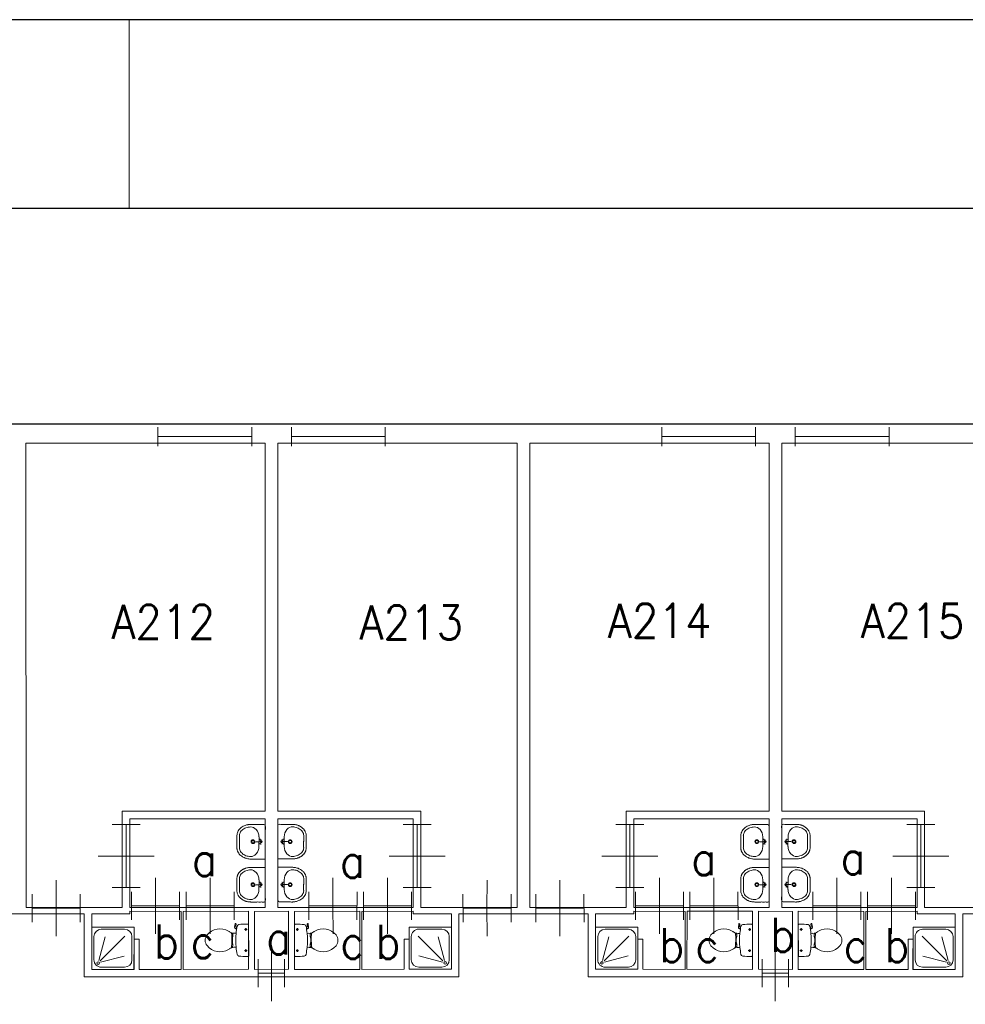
# Model space of a CAD drawing. Header units: metres. Extents: x 150867 to 150993, y 450406 to 450495.
# Tile 23 of 28: x 150928 to 150943, y 450479 to 450495. Entities that reach past the tile are written whole.
import ezdxf
from ezdxf.enums import TextEntityAlignment as Align

# ---------------------------------------------------------------- set-up
doc = ezdxf.new("R2010")
doc.units = ezdxf.units.M
doc.header["$MEASUREMENT"] = 0
for name, color, linetype, lineweight in [('BINNENMUUR', 7, 'Continuous', 0), ('BOUWKUNDE', 7, 'Continuous', 0), ('BUITENMUUR', 7, 'Continuous', 0), ('KADER', 7, 'Continuous', 0), ('LABEL', 7, 'Continuous', 0), ('SANITAIR', 7, 'Continuous', 0)]:
    doc.layers.add(name, color=color, linetype=linetype, lineweight=lineweight)
doc.styles.add('Style-STANDARD', font='STANDARD.shx')

# ---------------------------------------------------------------- blocks, each defined once
blk = doc.blocks.new('202_108')
at = {"layer": 'BOUWKUNDE', "color": 7, "linetype": 'Continuous', "lineweight": 0}
for p, q in [((0.187, 0), (0.187, 0.4)), ((-0.001, -0.2), (0, 0.2)), ((0.375, -0.201), (0.375, 0.2)), ((0, 0), (0.375, 0)), ((0.187, -0.4), (0.187, 0))]:
    blk.add_line(p, q, dxfattribs=at)
at = {"layer": 'KADER', "color": 7, "linetype": 'Continuous', "lineweight": 0, "extrusion": (0, 0, -1), "style": 'Style-STANDARD', "flags": 1}
for tag in ['soort', 'type']:
    blk.add_attdef(tag, (0, 0), '', height=0.324, rotation=108.1921, dxfattribs=at)
blk = doc.blocks.new('223_1')
at = {"layer": 'SANITAIR', "color": 7, "linetype": 'Continuous', "lineweight": 0}
for p, q in [((0.224, 0.951), (0.775, 0.949)), ((0.049, 0.225), (0.049, 0.775)), ((0.166, 0.209), (0.315, 0.77)), ((0.784, 0.784), (0.199, 0.199)), ((0.949, 0.775), (0.949, 0.225)), ((0.207, 0.166), (0.769, 0.315)), ((0.775, 0.049), (0.225, 0.049))]:
    blk.add_line(p, q, dxfattribs=at)
at = {"layer": 'SANITAIR', "color": 7, "linetype": 'Continuous', "lineweight": 0, "extrusion": (0, 0, -1), "flags": 128}
blk.add_lwpolyline([(0, 1), (0, 0), (-1, 0), (-0.999, 1)], close=True, dxfattribs=at)
at = {"layer": 'SANITAIR', "color": 7, "linetype": 'Continuous', "lineweight": 0, "extrusion": (0, 0, -1)}
blk.add_circle((-0.15, 0.15), 0.0315, dxfattribs=at)
for centre, start, end in [((-0.225, 0.775), 0.0001, 90.0001), ((-0.775, 0.775), 90.0001, 180.0001), ((-0.225, 0.225), 270.0001, 0.0001), ((-0.775, 0.225), 180.0001, 270.0001)]:
    blk.add_arc(centre, 0.175, start, end, dxfattribs=at)
blk = doc.blocks.new('202_109')
at = {"layer": 'BOUWKUNDE', "color": 7, "linetype": 'Continuous', "lineweight": 0}
for p, q in [((0.343, 0), (0.343, 0.4)), ((-0.001, -0.2), (0, 0.2)), ((0.686, -0.2), (0.686, 0.2)), ((0, 0), (0.687, 0)), ((0.343, -0.4), (0.343, 0))]:
    blk.add_line(p, q, dxfattribs=at)
at = {"layer": 'KADER', "color": 7, "linetype": 'Continuous', "lineweight": 0, "extrusion": (0, 0, -1), "style": 'Style-STANDARD', "flags": 1}
for tag in ['soort', 'type']:
    blk.add_attdef(tag, (0, 0), '', height=0.324, rotation=288.1925, dxfattribs=at)
blk = doc.blocks.new('202_110')
at = {"layer": 'BOUWKUNDE', "color": 7, "linetype": 'Continuous', "lineweight": 0}
for p, q in [((0.45, 0), (0.45, 0.4)), ((0, -0.2), (0, 0.2)), ((0.899, -0.2), (0.9, 0.2)), ((0, 0), (0.9, 0)), ((0.45, -0.4), (0.45, 0))]:
    blk.add_line(p, q, dxfattribs=at)
at = {"layer": 'KADER', "color": 7, "linetype": 'Continuous', "lineweight": 0, "extrusion": (0, 0, -1), "style": 'Style-STANDARD', "flags": 1}
for tag in ['type', 'soort']:
    blk.add_attdef(tag, (0, 0), '', height=0.324, rotation=198.1924, dxfattribs=at)
blk = doc.blocks.new('202_111')
at = {"layer": 'BOUWKUNDE', "color": 7, "linetype": 'Continuous', "lineweight": 0}
for p, q in [((0.343, 0), (0.343, 0.4)), ((-0.001, -0.2), (0, 0.2)), ((0.686, -0.201), (0.686, 0.2)), ((0, 0), (0.687, -0.001)), ((0.343, -0.401), (0.343, 0))]:
    blk.add_line(p, q, dxfattribs=at)
at = {"layer": 'KADER', "color": 7, "linetype": 'Continuous', "lineweight": 0, "extrusion": (0, 0, -1), "style": 'Style-STANDARD', "flags": 1}
for tag in ['soort', 'type']:
    blk.add_attdef(tag, (0, 0), '', height=0.324, rotation=288.1925, dxfattribs=at)
blk = doc.blocks.new('202_112')
at = {"layer": 'BOUWKUNDE', "color": 7, "linetype": 'Continuous', "lineweight": 0}
for p, q in [((0.343, 0), (0.344, 0.4)), ((0, -0.2), (0, 0.2)), ((0.687, -0.2), (0.687, 0.2)), ((0, 0), (0.687, 0)), ((0.344, -0.4), (0.343, 0))]:
    blk.add_line(p, q, dxfattribs=at)
at = {"layer": 'KADER', "color": 7, "linetype": 'Continuous', "lineweight": 0, "extrusion": (0, 0, -1), "style": 'Style-STANDARD', "flags": 1}
for tag in ['soort', 'type']:
    blk.add_attdef(tag, (0, 0), '', height=0.324, rotation=288.1925, dxfattribs=at)
blk = doc.blocks.new('WASTB')
at = {"layer": 'SANITAIR', "color": 7, "linetype": 'Continuous', "lineweight": 0}
for p, q in [((-9.9, 7.9), (-10, -7.9)), ((-6.3, 3.7), (-8.8, 2.9)), ((-6.5, 0), (-8.2, 4.5)), ((-6.5, 0), (-15.2, 0)), ((-6.3, -3.7), (-8.9, -2.9)), ((-6.5, 0), (-8.2, -4.5))]:
    blk.add_line(p, q, dxfattribs=at)
for centre, radius in [((-19.5, 0), 3), ((-19.5, 0), 2), ((-6.5, 0), 1.75)]:
    blk.add_circle(centre, radius, dxfattribs=at)
blk.add_ellipse((-21, 9.6), major_axis=(4, -13.6), ratio=0.751905, start_param=1.224555, end_param=2.997882, dxfattribs=at)
at = {"layer": 'SANITAIR', "color": 7, "linetype": 'Continuous', "lineweight": 0, "extrusion": (0, 0, -1)}
blk.add_ellipse((-21, -9.6), major_axis=(4, 13.6), ratio=0.751905, start_param=1.224555, end_param=2.997882, dxfattribs=at)
at = {"layer": 'SANITAIR', "color": 7, "linetype": 'Continuous', "lineweight": 0}
for points, weights, knots in [([(0.1, 27.5), (-11.7, 27.5), (-23.4, 27.5), (-23.5, 27.5), (-23.5, 27.5), (-45.5, 27), (-45, 9.1), (-45, 0), (-45, -9.1), (-45.5, -27), (-23.5, -27.5), (-11.8, -27.5), (0, -27.5), (0.1, 0), (0.1, 27.5)], [1, 1, 1, 1, 1, 0.707108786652, 1, 1, 1, 0.707108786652, 1, 1, 1, 1, 1], [0, 0, 0, 0.142857, 0.142857, 0.285714, 0.285714, 0.428571, 0.428571, 0.571429, 0.571429, 0.714286, 0.714286, 0.857143, 0.857143, 1, 1, 1]), ([(-23.4, -23.5), (-41.4, -23.1), (-41, -9.2), (-41, -9.2), (-41, -9.1), (-41, 0), (-40.9, 9.1), (-41, 9.2), (-41, 9.2), (-41.4, 23.1), (-23.4, 23.5)], [1, 0.707108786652, 1, 1, 1, 1, 1, 1, 1, 0.707108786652, 1], [0, 0, 0, 0.2, 0.2, 0.4, 0.4, 0.6, 0.6, 0.8, 0.8, 1, 1, 1])]:
    blk.add_rational_spline(points, weights, degree=2, knots=knots, dxfattribs=at)
blk = doc.blocks.new('221')
at = {"layer": 'SANITAIR', "color": 7, "linetype": 'Continuous', "lineweight": 0, "xscale": 0.00999781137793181, "yscale": 0.00999781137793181, "zscale": 0.00999781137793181, "rotation": 90.0002668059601}
blk.add_blockref('WASTB', (0, 0), dxfattribs=at)
blk = doc.blocks.new('WASTB_1')
at = {"layer": 'SANITAIR', "color": 7, "linetype": 'Continuous', "lineweight": 0}
for p, q in [((-6.5, 0), (-15.2, 0)), ((-10, 7.9), (-9.9, -7.9)), ((-6.3, 3.7), (-8.9, 2.9)), ((-6.5, 0), (-8.2, 4.5)), ((-6.5, 0), (-8.2, -4.5)), ((-6.3, -3.7), (-8.8, -2.9))]:
    blk.add_line(p, q, dxfattribs=at)
at = {"layer": 'SANITAIR', "color": 7, "linetype": 'Continuous', "lineweight": 0, "extrusion": (0, 0, -1)}
for centre, radius in [((19.5, 0), 3), ((19.5, 0), 2), ((6.5, 0), 1.75)]:
    blk.add_circle(centre, radius, dxfattribs=at)
at = {"layer": 'SANITAIR', "color": 7, "linetype": 'Continuous', "lineweight": 0}
blk.add_ellipse((-21, 9.6), major_axis=(4, -13.6), ratio=0.751905, start_param=1.224555, end_param=2.997882, dxfattribs=at)
at = {"layer": 'SANITAIR', "color": 7, "linetype": 'Continuous', "lineweight": 0, "extrusion": (0, 0, -1)}
blk.add_ellipse((-21, -9.6), major_axis=(4, 13.6), ratio=0.751905, start_param=1.224555, end_param=2.997882, dxfattribs=at)
at = {"layer": 'SANITAIR', "color": 7, "linetype": 'Continuous', "lineweight": 0}
for points, weights, knots in [([(0, 27.5), (-11.7, 27.5), (-23.4, 27.5), (-23.5, 27.5), (-23.5, 27.5), (-45.5, 27), (-45, 9.1), (-45, 0), (-45, -9.1), (-45.5, -27), (-23.5, -27.5), (-23.5, -27.6), (-23.4, -27.6), (-11.7, -27.6), (0.1, -27.5), (0.1, 0), (0, 27.5)], [1, 1, 1, 1, 1, 0.707108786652, 1, 1, 1, 0.707108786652, 1, 1, 1, 1, 1, 1, 1], [0, 0, 0, 0.125, 0.125, 0.25, 0.25, 0.375, 0.375, 0.5, 0.5, 0.625, 0.625, 0.75, 0.75, 0.875, 0.875, 1, 1, 1]), ([(-23.4, -23.5), (-41.4, -23.1), (-41, -9.2), (-41, -9.2), (-40.9, -9.1), (-41, 0), (-41, 9.1), (-41, 9.2), (-41, 9.2), (-41.4, 23.1), (-23.4, 23.5)], [1, 0.707108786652, 1, 1, 1, 1, 1, 1, 1, 0.707108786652, 1], [0, 0, 0, 0.2, 0.2, 0.4, 0.4, 0.6, 0.6, 0.8, 0.8, 1, 1, 1])]:
    blk.add_rational_spline(points, weights, degree=2, knots=knots, dxfattribs=at)
blk = doc.blocks.new('221_1')
at = {"layer": 'SANITAIR', "color": 7, "linetype": 'Continuous', "lineweight": 0, "xscale": 0.00999781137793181, "yscale": 0.00999781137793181, "zscale": 0.00999781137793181, "rotation": 89.9997331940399}
blk.add_blockref('WASTB_1', (0, 0), dxfattribs=at)
blk = doc.blocks.new('TOIL2B_1')
at = {"layer": 'SANITAIR', "color": 7, "linetype": 'Continuous', "lineweight": 0}
for p, q in [((25.5, -0.1), (-24.2, 0)), ((-13.7, -4.5), (-17.8, -4.5)), ((-15.7, -6.7), (-15.6, -2.5)), ((19.9, -4.5), (15.8, -4.5)), ((18, -6.6), (17.9, -2.5)), ((-10.5, -20.1), (-10.5, -23)), ((-9.4, -27.1), (-9.5, -25)), ((-9.5, -25), (-5.1, -25)), ((-6.1, -25), (-6.1, -26.9)), ((-5.1, -25), (-5.1, -26.7)), ((-5.1, -25.5), (-2.9, -25.5)), ((-2.9, -25.5), (-2.9, -26)), ((-2.9, -26), (4.1, -26)), ((4.1, -25.5), (4.1, -26)), ((6.4, -25.5), (4.1, -25.5)), ((6.3, -25), (6.3, -26.6)), ((10.7, -25), (6.3, -25)), ((7.3, -25.1), (7.3, -26.7)), ((10.7, -27), (10.7, -25)), ((11.7, -23), (11.7, -20)), ((18.4, -19.2), (18.9, -20.7)), ((18.7, -20.2), (21.6, -19.7)), ((21.7, -19.7), (21.4, -18.7)), ((26.8, -21.6), (21.6, -22.4)), ((22.8, -20.5), (26.5, -20)), ((27, -20.4), (27.2, -21))]:
    blk.add_line(p, q, dxfattribs=at)
at = {"layer": 'SANITAIR', "color": 7, "linetype": 'Continuous', "lineweight": 0, "extrusion": (0, 0, -1)}
for centre in [(15.7, -4.6), (-17.9, -4.6)]:
    blk.add_circle(centre, 1.2, dxfattribs=at)
at = {"layer": 'SANITAIR', "color": 7, "linetype": 'Continuous', "lineweight": 0}
for centre, radius, start, end in [((-20.8, -2.7), 4.34, 141.7701, 181.0195), ((89.9, -2.8), 115, 180.0003, 186.3312), ((-21, -15.1), 3.4, 186.3312, 259.2907), ((22.4, -15.2), 3.35, 280.7274, 353.6512), ((22.1, -2.7), 4.34, 358.9812, 38.2305), ((-88.6, -2.8), 115, 353.6512, 0.0003), ((0.6, 99.5), 120, 259.2907, 264.6984), ((24.7, -55.4), 45, 146.1574, 148.908), ((-23.4, -23.1), 12.9, 326.1574, 0.0003), ((-9.4, -29.2), 2, 96.9361, 142.5803), ((0.7, 99.2), 119.8, 264.6984, 275.3022), ((1.5, -119.2), 92.6, 84.3008, 96.9361), ((10.5, -29), 2, 37.782, 84.3008), ((0.6, 99.5), 120, 275.3022, 280.7274), ((24.6, -23.1), 12.9, 180.0003, 213.8432), ((-23.5, -55.4), 45, 31.0926, 33.8432), ((21.3, -20), 2.5, 195.9275, 278.4782), ((22.7, -19.6), 1, 191.8889, 277.2241), ((26.6, -20.6), 0.5, 15.7401, 97.2241), ((26.8, -21.2), 0.5, 278.4782, 15.7401), ((8.7, -45.7), 26.3, 148.908, 230.8795), ((-7.4, -45.7), 26.3, 309.1211, 31.0926), ((0.6, -55.6), 13.5, 230.8795, 309.1211)]:
    blk.add_arc(centre, radius, start, end, dxfattribs=at)
blk = doc.blocks.new('220_1')
at = {"layer": 'SANITAIR', "color": 7, "linetype": 'Continuous', "lineweight": 0, "xscale": 0.00999781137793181, "yscale": 0.00999781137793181, "zscale": 0.00999781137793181, "rotation": 359.9997331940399}
blk.add_blockref('TOIL2B_1', (-0.006, 0), dxfattribs=at)
blk = doc.blocks.new('TOIL2B')
at = {"layer": 'SANITAIR', "color": 7, "linetype": 'Continuous', "lineweight": 0}
for p, q in [((25.5, 0), (-24.2, -0.1)), ((-13.7, -4.5), (-17.8, -4.5)), ((-15.6, -6.6), (-15.6, -2.4)), ((19.9, -4.5), (15.8, -4.5)), ((17.9, -6.5), (18, -2.5)), ((-10.5, -20), (-10.4, -23)), ((-9.5, -27.1), (-9.5, -25)), ((-9.5, -25), (-5, -25)), ((-6.1, -25.1), (-6, -26.8)), ((-5, -25), (-5.1, -26.7)), ((-5.1, -25.5), (-2.9, -25.5)), ((-2.9, -25.5), (-2.8, -26)), ((-2.8, -26), (4.1, -26)), ((4.2, -25.5), (4.1, -26)), ((6.4, -25.5), (4.2, -25.5)), ((6.3, -25), (6.3, -26.6)), ((10.7, -25), (6.3, -25)), ((7.4, -25), (7.3, -26.8)), ((10.8, -27), (10.7, -25)), ((11.8, -23), (11.7, -20)), ((18.4, -19.2), (19, -20.6)), ((18.7, -20.2), (21.6, -19.6)), ((21.7, -19.7), (21.4, -18.8)), ((26.8, -21.6), (21.7, -22.4)), ((22.8, -20.5), (26.6, -20)), ((27, -20.4), (27.2, -21.1))]:
    blk.add_line(p, q, dxfattribs=at)
for centre in [(-15.7, -4.6), (18, -4.6)]:
    blk.add_circle(centre, 1.2, dxfattribs=at)
for centre, radius, start, end in [((-20.8, -2.7), 4.34, 141.7695, 181.0188), ((89.9, -2.8), 115, 179.9997, 186.3306), ((-21, -15.1), 3.4, 186.3306, 259.2901), ((22.4, -15.2), 3.35, 280.7268, 353.6505), ((22.1, -2.7), 4.34, 358.9805, 38.2299), ((-88.6, -2.8), 115, 353.6505, 359.9997), ((0.6, 99.5), 120, 259.2901, 264.6978), ((24.8, -55.4), 45, 146.1568, 148.9074), ((-23.4, -23.1), 12.9, 326.1568, 359.9997), ((-9.4, -29.2), 2, 96.9355, 142.5797), ((0.7, 99.2), 119.8, 264.6978, 275.3016), ((1.5, -119.2), 92.6, 84.3002, 96.9355), ((10.5, -29), 2, 37.7814, 84.3002), ((0.6, 99.5), 120, 275.3016, 280.7268), ((24.6, -23.1), 12.9, 179.9997, 213.8426), ((-23.5, -55.4), 45, 31.092, 33.8426), ((21.3, -20), 2.5, 195.9269, 278.4776), ((22.7, -19.5), 1, 191.8883, 277.2235), ((26.6, -20.6), 0.5, 15.7395, 97.2235), ((26.8, -21.2), 0.5, 278.4776, 15.7395), ((8.7, -45.7), 26.3, 148.9074, 230.8789), ((-7.4, -45.7), 26.3, 309.1205, 31.092), ((0.6, -55.6), 13.5, 230.8789, 309.1205)]:
    blk.add_arc(centre, radius, start, end, dxfattribs=at)
blk = doc.blocks.new('220')
at = {"layer": 'SANITAIR', "color": 7, "linetype": 'Continuous', "lineweight": 0, "xscale": 0.00999781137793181, "yscale": 0.00999781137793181, "zscale": 0.00999781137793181, "rotation": 0.0002668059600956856}
blk.add_blockref('TOIL2B', (-0.006, 0), dxfattribs=at)
blk = doc.blocks.new('202_113')
at = {"layer": 'BOUWKUNDE', "color": 7, "linetype": 'Continuous', "lineweight": 0}
for p, q in [((0.343, 0), (0.343, 0.4)), ((0, -0.2), (0, 0.2)), ((0.686, -0.2), (0.687, 0.2)), ((0, 0), (0.687, 0)), ((0.344, -0.4), (0.343, 0))]:
    blk.add_line(p, q, dxfattribs=at)
at = {"layer": 'KADER', "color": 7, "linetype": 'Continuous', "lineweight": 0, "style": 'Style-STANDARD', "flags": 1}
for tag in ['type', 'soort']:
    blk.add_attdef(tag, (0, 0), '', height=0.324, rotation=288.1925, dxfattribs=at)
blk = doc.blocks.new('202_114')
at = {"layer": 'BOUWKUNDE', "color": 7, "linetype": 'Continuous', "lineweight": 0}
for p, q in [((0.343, 0), (0.344, 0.4)), ((0.001, -0.2), (0, 0.2)), ((0.687, -0.2), (0.687, 0.2)), ((0, 0), (0.687, 0)), ((0.344, -0.4), (0.343, 0))]:
    blk.add_line(p, q, dxfattribs=at)
at = {"layer": 'KADER', "color": 7, "linetype": 'Continuous', "lineweight": 0, "style": 'Style-STANDARD', "flags": 1}
for tag in ['type', 'soort']:
    blk.add_attdef(tag, (0, 0), '', height=0.324, rotation=288.1925, dxfattribs=at)
blk = doc.blocks.new('202_115')
at = {"layer": 'BOUWKUNDE', "color": 7, "linetype": 'Continuous', "lineweight": 0}
for p, q in [((0.449, 0), (0.45, 0.4)), ((0, -0.2), (-0.001, 0.2)), ((0.9, -0.2), (0.899, 0.2)), ((0, 0), (0.899, 0)), ((0.449, -0.4), (0.449, 0))]:
    blk.add_line(p, q, dxfattribs=at)
at = {"layer": 'KADER', "color": 7, "linetype": 'Continuous', "lineweight": 0, "style": 'Style-STANDARD', "flags": 1}
for tag in ['soort', 'type']:
    blk.add_attdef(tag, (0, 0), '', height=0.324, rotation=18.1924, dxfattribs=at)
blk = doc.blocks.new('223')
at = {"layer": 'SANITAIR', "color": 7, "linetype": 'Continuous', "lineweight": 0}
for p, q in [((0.225, 0.951), (0.775, 0.951)), ((0.051, 0.225), (0.051, 0.775)), ((0.166, 0.207), (0.316, 0.769)), ((0.784, 0.784), (0.199, 0.199)), ((0.951, 0.775), (0.951, 0.224)), ((0.209, 0.166), (0.77, 0.315)), ((0.776, 0.049), (0.225, 0.049))]:
    blk.add_line(p, q, dxfattribs=at)
at = {"layer": 'SANITAIR', "color": 7, "linetype": 'Continuous', "lineweight": 0, "flags": 128}
blk.add_lwpolyline([(0, 1), (0, 0), (1.001, 0), (1.001, 0.999)], close=True, dxfattribs=at)
at = {"layer": 'SANITAIR', "color": 7, "linetype": 'Continuous', "lineweight": 0}
blk.add_circle((0.15, 0.149), 0.0315, dxfattribs=at)
at = {"layer": 'SANITAIR', "color": 7, "linetype": 'Continuous', "lineweight": 0, "extrusion": (0, 0, -1)}
for centre, start, end in [((-0.225, 0.774), 359.9999, 89.9999), ((-0.775, 0.774), 89.9999, 179.9999), ((-0.225, 0.224), 269.9999, 359.9999), ((-0.775, 0.224), 179.9999, 269.9999)]:
    blk.add_arc(centre, 0.175, start, end, dxfattribs=at)
blk = doc.blocks.new('202_116')
at = {"layer": 'BOUWKUNDE', "color": 7, "linetype": 'Continuous', "lineweight": 0}
for p, q in [((0.343, 0), (0.344, 0.4)), ((0.001, -0.2), (0, 0.2)), ((0.687, -0.2), (0.687, 0.2)), ((0, 0), (0.687, 0)), ((0.344, -0.4), (0.343, 0))]:
    blk.add_line(p, q, dxfattribs=at)
at = {"layer": 'KADER', "color": 7, "linetype": 'Continuous', "lineweight": 0, "style": 'Style-STANDARD', "flags": 1}
for tag in ['type', 'soort']:
    blk.add_attdef(tag, (0, 0), '', height=0.324, rotation=288.1925, dxfattribs=at)
blk = doc.blocks.new('204')
at = {"layer": 'BOUWKUNDE', "color": 7, "linetype": 'Continuous', "lineweight": 0}
for p, q in [((0, -0.101), (0, 0.101)), ((0, 0), (1, 0)), ((1, -0.101), (1, 0.1))]:
    blk.add_line(p, q, dxfattribs=at)
blk = doc.blocks.new('202_117')
at = {"layer": 'BOUWKUNDE', "color": 7, "linetype": 'Continuous', "lineweight": 0}
for p, q in [((0.187, 0), (0.187, 0.4)), ((-0.001, -0.2), (0, 0.2)), ((0.375, -0.2), (0.375, 0.2)), ((0, 0), (0.375, 0)), ((0.187, -0.4), (0.187, 0))]:
    blk.add_line(p, q, dxfattribs=at)
at = {"layer": 'KADER', "color": 7, "linetype": 'Continuous', "lineweight": 0, "extrusion": (0, 0, -1), "style": 'Style-STANDARD', "flags": 1}
for tag in ['soort', 'type']:
    blk.add_attdef(tag, (0, 0), '', height=0.324, rotation=108.1921, dxfattribs=at)
blk = doc.blocks.new('202_118')
at = {"layer": 'BOUWKUNDE', "color": 7, "linetype": 'Continuous', "lineweight": 0}
for p, q in [((0.343, 0), (0.343, 0.4)), ((-0.001, -0.2), (0, 0.2)), ((0.686, -0.201), (0.686, 0.2)), ((0, 0), (0.687, -0.001)), ((0.343, -0.401), (0.343, 0))]:
    blk.add_line(p, q, dxfattribs=at)
at = {"layer": 'KADER', "color": 7, "linetype": 'Continuous', "lineweight": 0, "extrusion": (0, 0, -1), "style": 'Style-STANDARD', "flags": 1}
for tag in ['soort', 'type']:
    blk.add_attdef(tag, (0, 0), '', height=0.324, rotation=288.1925, dxfattribs=at)
blk = doc.blocks.new('202_119')
at = {"layer": 'BOUWKUNDE', "color": 7, "linetype": 'Continuous', "lineweight": 0}
for p, q in [((0.45, -0.001), (0.45, 0.4)), ((0, -0.2), (0.001, 0.2)), ((0.9, -0.201), (0.901, 0.199)), ((0, 0), (0.9, -0.001)), ((0.451, -0.401), (0.45, -0.001))]:
    blk.add_line(p, q, dxfattribs=at)
at = {"layer": 'KADER', "color": 7, "linetype": 'Continuous', "lineweight": 0, "extrusion": (0, 0, -1), "style": 'Style-STANDARD', "flags": 1}
for tag in ['type', 'soort']:
    blk.add_attdef(tag, (0, 0), '', height=0.324, rotation=198.1924, dxfattribs=at)
blk = doc.blocks.new('202_120')
at = {"layer": 'BOUWKUNDE', "color": 7, "linetype": 'Continuous', "lineweight": 0}
for p, q in [((0.343, 0), (0.343, 0.4)), ((-0.001, -0.2), (0, 0.2)), ((0.686, -0.2), (0.686, 0.2)), ((0, 0), (0.687, 0)), ((0.343, -0.4), (0.343, 0))]:
    blk.add_line(p, q, dxfattribs=at)
at = {"layer": 'KADER', "color": 7, "linetype": 'Continuous', "lineweight": 0, "extrusion": (0, 0, -1), "style": 'Style-STANDARD', "flags": 1}
for tag in ['soort', 'type']:
    blk.add_attdef(tag, (0, 0), '', height=0.324, rotation=288.1925, dxfattribs=at)
blk = doc.blocks.new('202_121')
at = {"layer": 'BOUWKUNDE', "color": 7, "linetype": 'Continuous', "lineweight": 0}
for p, q in [((0.344, 0), (0.344, 0.4)), ((0, -0.2), (0.001, 0.2)), ((0.687, -0.2), (0.687, 0.2)), ((0, 0), (0.688, 0)), ((0.344, -0.4), (0.344, 0))]:
    blk.add_line(p, q, dxfattribs=at)
at = {"layer": 'KADER', "color": 7, "linetype": 'Continuous', "lineweight": 0, "extrusion": (0, 0, -1), "style": 'Style-STANDARD', "flags": 1}
for tag in ['soort', 'type']:
    blk.add_attdef(tag, (0, 0), '', height=0.324, rotation=288.1925, dxfattribs=at)
blk = doc.blocks.new('202_122')
at = {"layer": 'BOUWKUNDE', "color": 7, "linetype": 'Continuous', "lineweight": 0}
for p, q in [((0.343, 0), (0.343, 0.4)), ((0, -0.2), (0, 0.2)), ((0.686, -0.2), (0.687, 0.2)), ((0, 0), (0.687, 0)), ((0.344, -0.4), (0.343, 0))]:
    blk.add_line(p, q, dxfattribs=at)
at = {"layer": 'KADER', "color": 7, "linetype": 'Continuous', "lineweight": 0, "style": 'Style-STANDARD', "flags": 1}
for tag in ['type', 'soort']:
    blk.add_attdef(tag, (0, 0), '', height=0.324, rotation=288.1925, dxfattribs=at)
blk = doc.blocks.new('202_123')
at = {"layer": 'BOUWKUNDE', "color": 7, "linetype": 'Continuous', "lineweight": 0}
for p, q in [((0.343, 0), (0.344, 0.401)), ((0.001, -0.2), (0, 0.2)), ((0.687, -0.2), (0.687, 0.201)), ((0, 0), (0.687, 0.001)), ((0.344, -0.4), (0.343, 0))]:
    blk.add_line(p, q, dxfattribs=at)
at = {"layer": 'KADER', "color": 7, "linetype": 'Continuous', "lineweight": 0, "style": 'Style-STANDARD', "flags": 1}
for tag in ['type', 'soort']:
    blk.add_attdef(tag, (0, 0), '', height=0.324, rotation=288.1925, dxfattribs=at)
blk = doc.blocks.new('202_124')
at = {"layer": 'BOUWKUNDE', "color": 7, "linetype": 'Continuous', "lineweight": 0}
for p, q in [((0.45, 0), (0.45, 0.4)), ((0, -0.2), (0, 0.2)), ((0.9, -0.2), (0.9, 0.2)), ((0, 0), (0.9, 0)), ((0.45, -0.4), (0.45, 0))]:
    blk.add_line(p, q, dxfattribs=at)
at = {"layer": 'KADER', "color": 7, "linetype": 'Continuous', "lineweight": 0, "style": 'Style-STANDARD', "flags": 1}
for tag in ['soort', 'type']:
    blk.add_attdef(tag, (0, 0), '', height=0.324, rotation=18.1924, dxfattribs=at)
blk = doc.blocks.new('A3L')
at = {"layer": 'KADER', "color": 7, "linetype": 'Continuous', "lineweight": 30}
for p, q in [((2, 57.4), (-82.001, 57.4)), ((-0.001, 55.4), (-77.001, 55.4))]:
    blk.add_line(p, q, dxfattribs=at)
at = {"layer": 'KADER', "color": 7, "linetype": 'Continuous', "lineweight": 0}
blk.add_line((-40.002, 57.399), (-40.002, 55.399), dxfattribs=at)

msp = doc.modelspace()

# ---------------------------------------------------------------- linework, layer by layer
at = {"layer": 'BINNENMUUR', "color": 7, "linetype": 'Continuous', "lineweight": 13, "flags": 128}
for points in [[(150928.357, 450488.054), (150928.358, 450480.68), (150929.887, 450480.679), (150929.887, 450482.21), (150932.157, 450482.209), (150932.157, 450488.055)], [(150932.357, 450488.054), (150932.357, 450482.209), (150934.627, 450482.21), (150934.627, 450480.679), (150936.158, 450480.679), (150936.157, 450488.054)], [(150936.357, 450488.054), (150936.358, 450480.679), (150937.887, 450480.679), (150937.887, 450482.21), (150940.158, 450482.209), (150940.157, 450488.054)], [(150940.357, 450488.055), (150940.358, 450482.21), (150942.627, 450482.209), (150942.627, 450480.679), (150944.157, 450480.68), (150944.157, 450488.054)], [(150930.007, 450482.089), (150930.007, 450480.68), (150932.158, 450480.679), (150932.157, 450482.09)], [(150932.358, 450482.089), (150932.358, 450480.68), (150934.507, 450480.68), (150934.508, 450482.089)], [(150938.008, 450482.089), (150938.007, 450480.679), (150940.157, 450480.68), (150940.157, 450482.089)], [(150940.357, 450482.09), (150940.358, 450480.679), (150942.507, 450480.679), (150942.508, 450482.089)], [(150929.282, 450479.58), (150929.282, 450480.579), (150927.233, 450480.58), (150927.233, 450479.58), (150926.137, 450479.58), (150926.137, 450478.179), (150927.232, 450478.178), (150927.232, 450477.179), (150929.283, 450477.179), (150929.283, 450478.179), (150935.232, 450478.178), (150935.232, 450477.178), (150937.283, 450477.178), (150937.283, 450478.178), (150943.232, 450478.179), (150943.232, 450477.179), (150944.207, 450477.178), (150944.207, 450480.579), (150943.232, 450480.58), (150943.232, 450479.58), (150937.282, 450479.579), (150937.282, 450480.579), (150935.233, 450480.579), (150935.233, 450479.579)], [(150929.402, 450480.579), (150929.403, 450479.699), (150930.072, 450479.699), (150930.073, 450480.179), (150930.153, 450480.179), (150930.152, 450479.699), (150930.823, 450479.699), (150930.823, 450480.619), (150930.008, 450480.62), (150930.007, 450480.58)], [(150930.853, 450480.619), (150930.854, 450479.699), (150931.893, 450479.7), (150931.893, 450480.62)], [(150931.988, 450480.619), (150931.987, 450479.699), (150932.527, 450479.7), (150932.528, 450480.62)], [(150932.622, 450480.619), (150932.621, 450479.699), (150933.661, 450479.699), (150933.661, 450480.62)], [(150933.692, 450480.619), (150933.692, 450479.699), (150934.363, 450479.7), (150934.362, 450480.179), (150934.442, 450480.179), (150934.443, 450479.7), (150935.112, 450479.7), (150935.112, 450480.58), (150934.507, 450480.58), (150934.508, 450480.62)], [(150937.402, 450480.579), (150937.403, 450479.7), (150938.072, 450479.7), (150938.072, 450480.18), (150938.152, 450480.18), (150938.152, 450479.7), (150938.823, 450479.699), (150938.823, 450480.619), (150938.008, 450480.62), (150938.007, 450480.579)], [(150938.854, 450480.62), (150938.853, 450479.7), (150939.893, 450479.699), (150939.894, 450480.62)], [(150939.988, 450480.62), (150939.987, 450479.7), (150940.527, 450479.699), (150940.528, 450480.619)], [(150940.621, 450480.62), (150940.621, 450479.699), (150941.662, 450479.699), (150941.661, 450480.619)], [(150941.692, 450480.619), (150941.692, 450479.699), (150942.363, 450479.699), (150942.363, 450480.179), (150942.443, 450480.179), (150942.443, 450479.699), (150943.112, 450479.699), (150943.112, 450480.579), (150942.507, 450480.579), (150942.508, 450480.62)]]:
    msp.add_lwpolyline(points, close=True, dxfattribs=at)
at = {"layer": 'BUITENMUUR', "color": 7, "linetype": 'Continuous', "lineweight": 30, "flags": 128}
msp.add_lwpolyline([(150947.957, 450471.02), (150947.957, 450469.385), (150972.557, 450469.386), (150972.558, 450477.16), (150972.558, 450488.314), (150947.958, 450488.314), (150947.957, 450486.689), (150944.557, 450486.689), (150944.557, 450488.354), (150887.957, 450488.354), (150887.957, 450486.73), (150883.958, 450486.729), (150883.957, 450471.028), (150887.957, 450471.029), (150887.957, 450469.404), (150944.558, 450469.404), (150944.557, 450471.021)], close=True, dxfattribs=at)

# ---------------------------------------------------------------- block references
at = {"layer": 'BOUWKUNDE', "color": 7, "linetype": 'Continuous', "lineweight": 0, "extrusion": (0, 0, -1)}
for name, p, xscale, yscale, zscale, rotation in [('204', (-150931.943, 450488.157), 1.489406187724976, 1.489406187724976, 1.489406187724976, 0.0001791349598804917), ('204', (-150939.943, 450488.158), 1.489406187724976, 1.489406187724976, 1.489406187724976, 0.0001791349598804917), ('202_110', (-150929.948, 450481.997), 1.111111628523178, 1.111111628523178, 1.111111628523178, 270.0002401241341), ('202_119', (-150937.947, 450481.998), 1.111111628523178, 1.111111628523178, 1.111111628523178, 270.0002401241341), ('202_111', (-150930.796, 450480.706), 1.111111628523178, 1.111111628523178, 1.111111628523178, 0.0003148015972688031), ('202_112', (-150931.664, 450480.705), 1.111111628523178, 1.111111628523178, 1.111111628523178, 0.0003148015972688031), ('202_120', (-150938.796, 450480.705), 1.111111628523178, 1.111111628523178, 1.111111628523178, 0.0003148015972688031), ('202_121', (-150939.664, 450480.706), 1.111111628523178, 1.111111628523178, 1.111111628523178, 0.0003148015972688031), ('202_109', (-150929.218, 450480.671), 1.111111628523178, 1.111111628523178, 1.111111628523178, 0.0003148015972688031), ('202_118', (-150937.218, 450480.671), 1.111111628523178, 1.111111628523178, 1.111111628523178, 0.0003148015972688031), ('202_108', (-150932.046, 450479.639), 1.111111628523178, 1.111111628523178, 1.111111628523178, 180), ('202_117', (-150940.046, 450479.639), 1.111111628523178, 1.111111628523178, 1.111111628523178, 180)]:
    msp.add_blockref(name, p, dxfattribs=dict(at, xscale=xscale, yscale=yscale, zscale=zscale, rotation=rotation))
at = {"layer": 'BOUWKUNDE', "color": 7, "linetype": 'Continuous', "lineweight": 0}
for name, p, xscale, yscale, zscale, rotation in [('204', (150932.572, 450488.157), 1.489406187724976, 1.489406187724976, 1.489406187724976, 359.9998208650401), ('204', (150940.572, 450488.157), 1.489406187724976, 1.489406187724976, 1.489406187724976, 359.9998208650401), ('202_115', (150934.568, 450481.997), 1.111111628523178, 1.111111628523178, 1.111111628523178, 269.9997598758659), ('202_124', (150942.568, 450481.997), 1.111111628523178, 1.111111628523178, 1.111111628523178, 269.9997598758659), ('202_113', (150932.851, 450480.706), 1.111111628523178, 1.111111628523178, 1.111111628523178, 359.9996851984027), ('202_114', (150933.718, 450480.706), 1.111111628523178, 1.111111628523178, 1.111111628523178, 359.9996851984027), ('202_122', (150940.851, 450480.706), 1.111111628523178, 1.111111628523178, 1.111111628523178, 359.9996851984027), ('202_123', (150941.718, 450480.705), 1.111111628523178, 1.111111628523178, 1.111111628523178, 359.9996851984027), ('202_116', (150935.296, 450480.671), 1.111111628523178, 1.111111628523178, 1.111111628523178, 359.9996851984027)]:
    msp.add_blockref(name, p, dxfattribs=dict(at, xscale=xscale, yscale=yscale, zscale=zscale, rotation=rotation))
at = {"layer": 'KADER', "color": 7, "linetype": 'Continuous', "lineweight": 0, "xscale": 1.5, "yscale": 1.5, "zscale": 1.5}
msp.add_blockref('A3L', (150989.998, 450408.676), dxfattribs=at)
at = {"layer": 'SANITAIR', "color": 7, "linetype": 'Continuous', "lineweight": 0, "extrusion": (0, 0, -1)}
for name, p, xscale, yscale, zscale, rotation in [('221_1', (-150932.157, 450481.725), 0.9999953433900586, 0.9999953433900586, 0.9999953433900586, 90.0002668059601), ('221_1', (-150940.158, 450481.725), 0.9999953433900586, 0.9999953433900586, 0.9999953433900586, 90.0002668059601), ('221_1', (-150932.357, 450481.044), 0.9999953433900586, 0.9999953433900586, 0.9999953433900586, 270.0002668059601), ('221_1', (-150940.358, 450481.044), 0.9999953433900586, 0.9999953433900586, 0.9999953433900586, 270.0002668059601), ('223_1', (-150929.403, 450479.699), 0.6699992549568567, 0.6699992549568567, 0.6699992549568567, 90.00039821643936), ('220_1', (-150931.894, 450480.16), 0.9999953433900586, 0.9999953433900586, 0.9999953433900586, 90.0002668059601), ('223_1', (-150937.403, 450479.7), 0.6699992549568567, 0.6699992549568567, 0.6699992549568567, 90.00039821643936), ('220_1', (-150939.894, 450480.159), 0.9999953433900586, 0.9999953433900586, 0.9999953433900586, 90.0002668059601)]:
    msp.add_blockref(name, p, dxfattribs=dict(at, xscale=xscale, yscale=yscale, zscale=zscale, rotation=rotation))
at = {"layer": 'SANITAIR', "color": 7, "linetype": 'Continuous', "lineweight": 0}
for name, p, xscale, yscale, zscale, rotation in [('221', (150932.357, 450481.726), 0.9999953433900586, 0.9999953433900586, 0.9999953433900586, 89.9997331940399), ('221', (150940.358, 450481.726), 0.9999953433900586, 0.9999953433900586, 0.9999953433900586, 89.9997331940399), ('221', (150932.157, 450481.043), 0.9999953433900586, 0.9999953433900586, 0.9999953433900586, 269.9997331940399), ('221', (150940.158, 450481.043), 0.9999953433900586, 0.9999953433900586, 0.9999953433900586, 269.9997331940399), ('220', (150932.621, 450480.159), 0.9999953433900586, 0.9999953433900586, 0.9999953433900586, 89.9997331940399), ('223', (150935.112, 450479.7), 0.6699992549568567, 0.6699992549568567, 0.6699992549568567, 89.99960178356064), ('220', (150940.621, 450480.159), 0.9999953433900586, 0.9999953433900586, 0.9999953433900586, 89.9997331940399), ('223', (150943.112, 450479.699), 0.6699992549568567, 0.6699992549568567, 0.6699992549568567, 89.99960178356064)]:
    msp.add_blockref(name, p, dxfattribs=dict(at, xscale=xscale, yscale=yscale, zscale=zscale, rotation=rotation))

# ---------------------------------------------------------------- texts
at = {"layer": 'LABEL', "color": 7, "linetype": 'Continuous', "lineweight": 0, "style": 'Style-STANDARD'}
for s, p in [('A212', (150929.715, 450485.216)), ('A213', (150933.654, 450485.206)), ('A214', (150937.597, 450485.234)), ('A215', (150941.613, 450485.233)), ('a', (150941.289, 450481.477)), ('a', (150930.991, 450481.45)), ('a', (150933.343, 450481.42)), ('a', (150938.92, 450481.462)), ('b', (150940.174, 450480.246)), ('b', (150930.388, 450480.143)), ('b', (150933.906, 450480.134)), ('b', (150938.411, 450480.083)), ('b', (150941.988, 450480.083)), ('c', (150930.969, 450480.144)), ('a', (150932.169, 450480.203)), ('c', (150933.348, 450480.134)), ('c', (150938.986, 450480.083)), ('c', (150941.341, 450480.083))]:
    msp.add_text(s, height=0.54, rotation=359.9997, dxfattribs=at).set_placement(p, align=Align.MIDDLE_LEFT)

doc.saveas('drawing.dxf')
